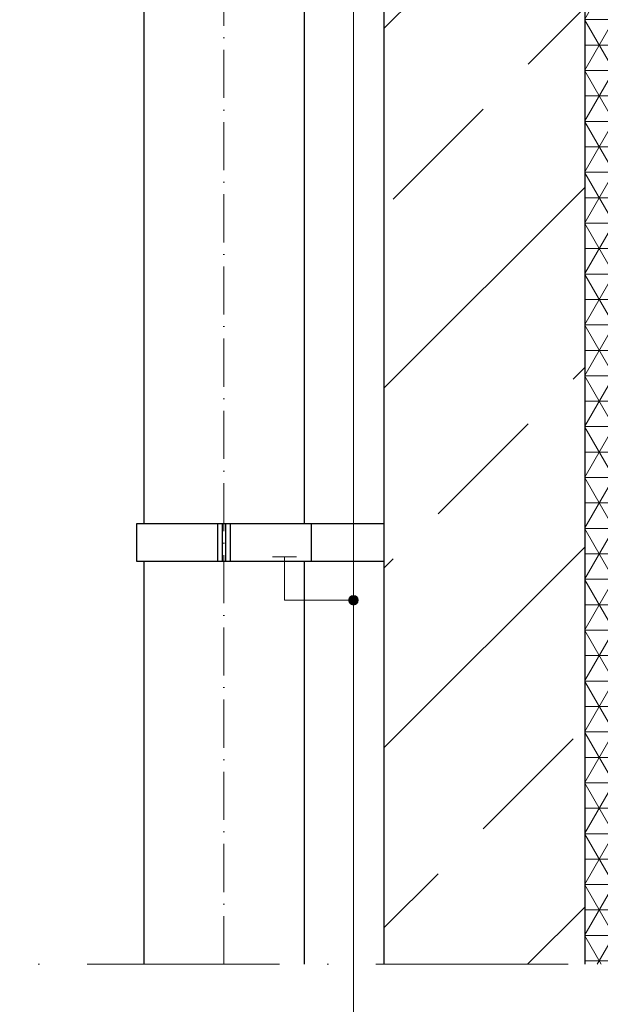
# Model space of a CAD drawing. Header units: millimetres. Extents: x -1777 to 1198744, y 17256 to 76241.
# Tile 59 of 201: x 127191 to 127915, y 51272 to 52501. Entities that reach past the tile are written whole.
import ezdxf

# ---------------------------------------------------------------- set-up
doc = ezdxf.new("R2010")
doc.units = ezdxf.units.MM
doc.linetypes.add('ACAD_ISO10W100', pattern=[18, 12, -3, 0, -3])
doc.layers.add('Beschriftung', color=7, linetype='Continuous', lineweight=9)
doc.layers.add('Verz. Bandstahl 30x3_5mm auf Putz', color=1, linetype='GRENZE2', lineweight=18)
doc.styles.add('LBB3.5M1000', font='isocp.shx', dxfattribs={"height": 3.5})
doc.linetypes.add('GRENZE2', pattern='A,6.35,-2.54,[132,ltypeshp.shx,S=2.54,R=0,X=-2.54,Y=0],-2.54,25.4', length=36.83)

msp = doc.modelspace()

# ---------------------------------------------------------------- hatches: boundary and pattern name
h = msp.add_hatch()
h.set_pattern_fill('ANSI33', color=256, scale=50)
h.set_pattern_definition([(45, (42400.1, 91172.18), (-224.5064, 224.5064), []), (45, (42624.6, 91172.18), (-224.5064, 224.5064), [158.75, -79.375])])
h.paths.add_polyline_path([(127765.59851, 52718.56257), (127770.59851, 52718.56257), (127770.59851, 52722.08247), (127765.59851, 52722.08247)], flags=16)
edge = h.paths.add_edge_path()
edge.add_line((127645.59851, 51321.72172), (127895.59851, 51321.72172))
edge.add_line((127895.59851, 51321.72172), (127895.59851, 52811.17604))
edge.add_line((127895.59851, 52811.17604), (127780.95104, 52811.17604))
edge.add_arc((127770.59851, 52811.17604), 10.35253, -180, 0, ccw=False)
edge.add_line((127760.24597, 52811.17604), (127645.59851, 52811.17604))
edge.add_line((127645.59851, 52811.17604), (127645.59851, 51321.72172))
at = {"lineweight": 5}
h = msp.add_hatch(dxfattribs=at)
h.set_pattern_fill('NET3', color=0, scale=10)
h.set_pattern_definition([(0, (42400.086, 91172.177), (0, 31.75), []), (60, (42400.086, 91172.177), (-27.496307, 15.875), []), (120, (42400.086, 91172.177), (-27.496307, -15.875), [])])
h.paths.add_polyline_path([(127895.59851, 51321.72172), (127935.59851, 51321.72172), (127935.59851, 52811.17604), (127895.59851, 52811.17604)])
at = {"layer": 'Verz. Bandstahl 30x3_5mm auf Putz'}
h = msp.add_hatch(color=256, dxfattribs=at)
h.dxf.hatch_style = 1
edge = h.paths.add_edge_path()
edge.add_arc((127607.16817, 51776.08277), 6.01999, 0, 360)

# ---------------------------------------------------------------- linework, layer by layer
for p, q in [((127645.59851, 52461.17604), (127645.59851, 54061.17604)), ((127895.59851, 54061.17604), (127895.59851, 51321.72172)), ((127345.59851, 52816.02866), (127345.59851, 51871.38848)), ((127645.59851, 51321.72172), (127645.59851, 52811.17604)), ((127545.59851, 52708.32337), (127545.59851, 51871.38848)), ((127645.59851, 51871.38848), (127336.74964, 51871.38848)), ((127336.74964, 51871.38848), (127336.74964, 51824.93952)), ((127437.61836, 51871.38848), (127437.61836, 51824.93952)), ((127443.48692, 51871.38848), (127443.48692, 51824.93952)), ((127447.71009, 51871.38848), (127447.71009, 51824.93952)), ((127453.57865, 51871.38848), (127453.57865, 51824.93952)), ((127554.44737, 51871.38848), (127554.44737, 51824.93952)), ((127336.74964, 51824.93952), (127645.59851, 51824.93952)), ((127345.59851, 51824.93952), (127345.59851, 51321.72172)), ((127545.59851, 51824.93952), (127545.59851, 51321.72172))]:
    msp.add_line(p, q)
at = {"linetype": 'ACAD_ISO10W100', "lineweight": 18, "ltscale": 5}
msp.add_line((127445.59851, 51321.72172), (127445.59851, 52808.32348), dxfattribs=at)
at = {"linetype": 'ACAD_ISO10W100', "lineweight": 18, "ltscale": 20}
msp.add_line((125834.59851, 51321.72172), (128493.75799, 51321.72172), dxfattribs=at)
at = {"layer": 'Verz. Bandstahl 30x3_5mm auf Putz', "ltscale": 2}
for p, q in [((127607.16817, 54082.86237), (127607.16817, 45356.32526)), ((127521.01044, 51830.02832), (127521.01044, 51776.08277)), ((127521.01044, 51776.08277), (127607.16817, 51776.08277))]:
    msp.add_line(p, q, dxfattribs=at)
at = {"layer": 'Verz. Bandstahl 30x3_5mm auf Putz'}
msp.add_line((127536.01044, 51830.02832), (127506.01044, 51830.02832), dxfattribs=at)
at = {"layer": 'Verz. Bandstahl 30x3_5mm auf Putz', "linetype": 'Continuous'}
msp.add_circle((127607.16817, 51776.08277), 6.01999, dxfattribs=at)

# ---------------------------------------------------------------- texts
at = {"layer": 'Beschriftung', "insert": (-641.05085, 52759.07674), "char_height": 500, "width": 7399.7669481, "attachment_point": 1, "style": 'LBB3.5M1000'}
msp.add_mtext('\\pi2004.5;{\\fArial|b0|i0|c0|p34;TOP VIEW\\P\\pi1431.8;\\fArial|b0|i1|c0|p34;DRAUFSICHT\\P\\pi64.583;\\fArial|b0|i0|c0|p34;\\H0.6x;(SECTION THROUGH PUMP HOUSE)\\P\\pi330.31;\\fArial|b0|i1|c0|p34;(SCHNITT DURCH PUMPENHAUS)}', dxfattribs=at)

doc.saveas('drawing.dxf')
